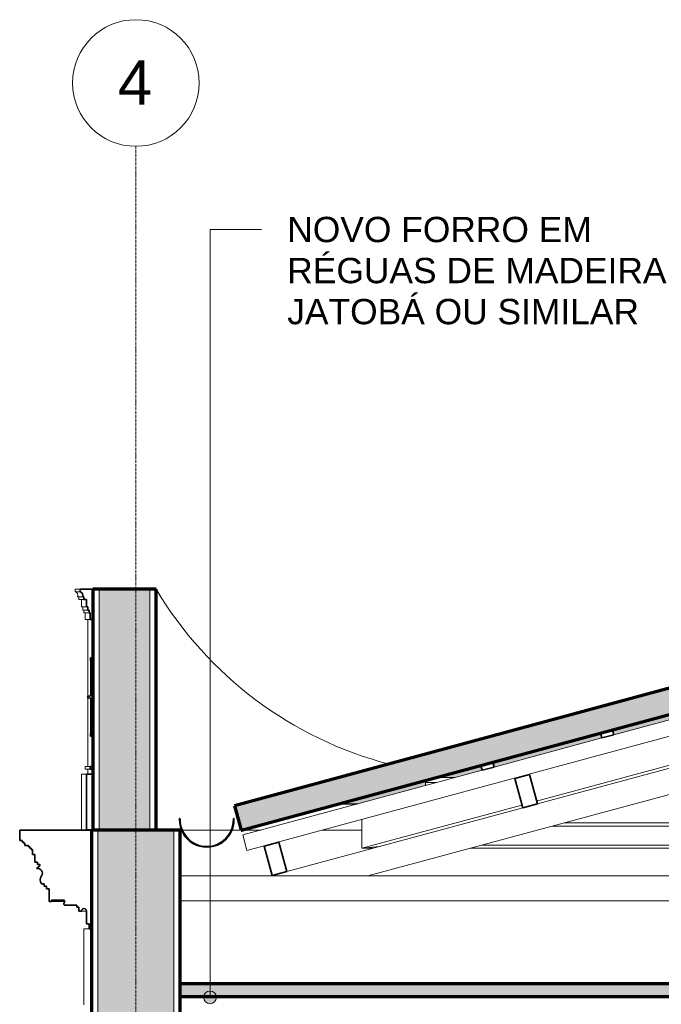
# Model space of a CAD drawing. Header units: millimetres. Extents: x -31894 to 53578, y -2162 to 8674.
# Tile 19 of 31: x 14143 to 16677, y 4641 to 8528. Entities that reach past the tile are written whole.
import ezdxf

# ---------------------------------------------------------------- set-up
doc = ezdxf.new("R2010")
doc.units = ezdxf.units.MM
doc.linetypes.add('_Traço - ponto', pattern=[16, 12, -2, 0, -2])
for name, color, linetype, lineweight in [('A-CLNG', 13, 'Continuous', 25), ('A-CLNG-PATT', 13, 'Continuous', 25), ('A-GENM', 13, 'Continuous', 18), ('A-GLAZ-CWMG', 51, 'Continuous', 18), ('A-ROOF', 132, 'Continuous', 25), ('A-ROOF-MCUT', 132, 'Continuous', 25), ('A-ROOF-PATT', 132, 'Continuous', 25), ('A-WALL', 113, 'Continuous', 18), ('A-WALL-PATT', 111, 'Continuous', 70), ('G-ANNO-TEXT', 231, 'Continuous', 9), ('S-GRID', 1, 'Continuous', 9), ('S-GRID-IDEN', 1, 'Continuous', 9)]:
    doc.layers.add(name, color=color, linetype=linetype, lineweight=lineweight)
doc.styles.add('Arial_2', font='arial.ttf', dxfattribs={"height": 175})
doc.styles.add('Arial_3', font='arial.ttf', dxfattribs={"height": 100})

# ---------------------------------------------------------------- blocks, each defined once
blk = doc.blocks.new('Generic Models 18 - Generic Models 18-3077073-CORTE B - MANTER _ CONSTRUIR')
at = {"layer": 'A-GENM', "lineweight": 35}
for p, q in [((-3343.8, 6009.1), (-3353.5, 6009.1)), ((-3353.5, 6009.1), (-3353.5, 5998.9)), ((-3353.5, 5998.9), (-3348.5, 5998.9)), ((-3348.5, 5998.9), (-3348.5, 5978.9)), ((-3343.8, 5978.9), (-3343.8, 6009.1)), ((-3348.5, 5978.9), (-3343.8, 5978.9)), ((-3343.8, 5765), (-3343.8, 5943.1)), ((-3363.5, 5858.4), (-3363.5, 5849.8)), ((-3343.8, 5729.2), (-3348.5, 5729.2)), ((-3348.5, 5729.2), (-3348.5, 5709.2)), ((-3343.8, 5699.1), (-3343.8, 5729.2)), ((-3353.5, 5709.2), (-3353.5, 5699.1)), ((-3348.5, 5709.2), (-3353.5, 5709.2)), ((-3353.5, 5699.1), (-3343.8, 5699.1))]:
    blk.add_line(p, q, dxfattribs=at)
at = {"layer": 'A-GENM'}
for p, q in [((-3353.5, 5998.9), (-3353.5, 5859.3)), ((-3348.5, 5978.9), (-3348.5, 5932.7)), ((-3350.7, 5923.7), (-3350.7, 5862)), ((-3349, 5863.7), (-3349, 5913.5)), ((-3353.5, 5848.8), (-3353.5, 5709.2)), ((-3350.7, 5846.1), (-3350.7, 5784.5)), ((-3349, 5794.6), (-3349, 5844.4)), ((-3348.5, 5775.5), (-3348.5, 5729.2))]:
    blk.add_line(p, q, dxfattribs=at)
at = {"layer": 'A-GENM', "lineweight": 35}
for centre, radius, start, end in [((-3320, 5923.7), 30.7, 140.7514, 199.2486), ((-3421.9, 5886.2), 77.9, 344.8591, 20.5441), ((-3359.6, 5872.2), 14.3, 254.1013, 333.9913), ((-3359.6, 5836), 14.3, 26.0087, 105.8987), ((-3421.9, 5821.9), 77.9, 339.4559, 15.1409), ((-3320, 5784.5), 30.7, 160.7514, 219.2486)]:
    blk.add_arc(centre, radius, start, end, dxfattribs=at)
at = {"layer": 'A-GENM'}
for points in [[(-3343.8, 5943.1), (-3345.4, 5941.1), (-3347.5, 5937.7), (-3349.4, 5932.8), (-3350.3, 5929), (-3350.7, 5925.1), (-3350.7, 5919.9), (-3349.8, 5916), (-3349, 5913.5)], [(-3343.8, 5765), (-3345.4, 5767.1), (-3347.5, 5770.4), (-3349.4, 5775.3), (-3350.3, 5779.1), (-3350.7, 5783), (-3350.7, 5788.3), (-3349.8, 5792.1), (-3349, 5794.6)]]:
    blk.add_open_spline(points, degree=3, knots=[0, 0, 0, 0, 0.25, 0.375, 0.5, 0.625, 0.75, 1, 1, 1, 1], dxfattribs=at)
for points in [[(-3344.2, 5891.4), (-3344.1, 5890.5), (-3344.1, 5889.7), (-3344, 5888.8)], [(-3344.2, 5816.7), (-3344.1, 5817.6), (-3344.1, 5818.4), (-3344, 5819.3)]]:
    blk.add_open_spline(points, degree=3, dxfattribs=at)
blk = doc.blocks.new('Generic Models 19 - Generic Models 19-3087287-CORTE B - MANTER _ CONSTRUIR')
at = {"layer": 'A-GENM'}
for p, q in [((-3413.8, 6279.4), (-3393.8, 6279.4)), ((-3413.8, 6279.4), (-3413.8, 6269.4)), ((-3413.8, 6269.4), (-3393.8, 6269.4)), ((-3403.8, 6249.4), (-3383.8, 6249.4)), ((-3398.8, 6249.4), (-3398.8, 6239.4)), ((-3398.8, 6239.4), (-3378.8, 6239.4)), ((-3388.8, 6239.4), (-3388.8, 6210)), ((-3388.8, 6210), (-3368.8, 6210)), ((-3383.8, 6210), (-3383.8, 6196.5)), ((-3383.8, 6196.5), (-3363.8, 6196.5)), ((-3378.8, 6196.5), (-3378.8, 6186.9)), ((-3378.8, 6186.9), (-3358.8, 6186.9)), ((-3373.8, 6186.9), (-3373.8, 6160.6)), ((-3373.8, 6160.6), (-3353.8, 6160.6)), ((-3363.8, 5579.1), (-3363.8, 6160.6)), ((-3353.8, 5579.1), (-3373.8, 5579.1)), ((-3373.8, 5569.1), (-3373.8, 5579.1)), ((-3373.8, 5569.1), (-3353.8, 5569.1)), ((-3363.8, 5549.1), (-3363.8, 5569.1)), ((-3368.8, 5549.1), (-3388.8, 5549.1)), ((-3388.8, 5329.1), (-3388.8, 5549.1)), ((-3388.8, 5329.1), (-3368.8, 5329.1)), ((-3363.8, 5328.7), (-3363.8, 5329.1))]:
    blk.add_line(p, q, dxfattribs=at)
at = {"layer": 'A-GENM', "lineweight": 35}
for p, q in [((-3343.8, 6279.4), (-3393.8, 6279.4)), ((-3393.8, 6279.4), (-3393.8, 6269.4)), ((-3393.8, 6269.4), (-3392, 6269.4)), ((-3343.8, 6160.6), (-3343.8, 6279.4)), ((-3383.8, 6249.4), (-3378.8, 6249.4)), ((-3378.8, 6249.4), (-3378.8, 6239.4)), ((-3378.8, 6239.4), (-3368.8, 6239.4)), ((-3368.8, 6239.4), (-3368.8, 6210)), ((-3368.8, 6210), (-3363.8, 6210)), ((-3363.8, 6210), (-3363.8, 6196.5)), ((-3363.8, 6196.5), (-3358.8, 6196.5)), ((-3358.8, 6196.5), (-3358.8, 6186.9)), ((-3358.8, 6186.9), (-3353.8, 6186.9)), ((-3353.8, 6186.9), (-3353.8, 6160.6)), ((-3353.8, 6160.6), (-3343.8, 6160.6)), ((-3343.8, 5579.1), (-3353.8, 5579.1)), ((-3353.8, 5579.1), (-3353.8, 5569.1)), ((-3353.8, 5569.1), (-3343.8, 5569.1)), ((-3343.8, 5569.1), (-3343.8, 5579.1)), ((-3343.8, 5549.1), (-3368.8, 5549.1)), ((-3368.8, 5549.1), (-3368.8, 5329.1)), ((-3343.8, 5329.1), (-3343.8, 5549.1)), ((-3368.8, 5329.1), (-3343.8, 5329.1))]:
    blk.add_line(p, q, dxfattribs=at)
blk.add_arc((-3399.3, 6254.7), 16.4, 341.0739, 63.7552, dxfattribs=at)
at = {"layer": 'A-GENM'}
blk.add_arc((-1790.4, 7058.3), 1518.4, 215.2308, 215.8267, dxfattribs=at)
blk.add_open_spline([(-3412, 6269.4), (-3410.8, 6268.8), (-3408.6, 6267.3), (-3406.4, 6264.9), (-3404.9, 6262.7), (-3403.8, 6260.3), (-3402.5, 6255.9), (-3402.9, 6251.8), (-3403.8, 6249.4)], degree=3, knots=[0, 0, 0, 0, 0.166667, 0.333333, 0.416667, 0.5, 0.666667, 1, 1, 1, 1], dxfattribs=at)
blk = doc.blocks.new('Generic Models 17 - Generic Models 17-3093004-CORTE B - MANTER _ CONSTRUIR')
at = {"layer": 'A-GENM'}
for p in [(-3378.9, 4638.7), (-3358.6, 4938.7)]:
    blk.add_line(p, (-3378.9, 4938.7), dxfattribs=at)
blk = doc.blocks.new('Rectangular Mullion - 6x12 cm-3934010-CORTE B - MANTER _ CONSTRUIR')
at = {"layer": 'A-GLAZ-CWMG', "lineweight": 35}
for p, q in [((-1619.6, 5547.8), (-1677.5, 5532.2)), ((-1677.5, 5532.2), (-1646.2, 5416.3)), ((-1588.3, 5432), (-1619.6, 5547.8)), ((-1646.2, 5416.3), (-1588.3, 5432))]:
    blk.add_line(p, q, dxfattribs=at)
blk = doc.blocks.new('Rectangular Mullion - 2x5 cm-4253628-CORTE B - MANTER _ CONSTRUIR')
at = {"layer": 'A-GLAZ-CWMG'}
for p, q in [((-2029.8, 5516.1), (-2029.8, 5525.1)), ((-1990.6, 5535.7), (-1913.9, 5535.7)), ((-2029.8, 5505.5), (-2029.8, 5516.1)), ((-1986.3, 5516.1), (-2029.8, 5516.1)), ((-2029.8, 5505.5), (-2025.6, 5505.5))]:
    blk.add_line(p, q, dxfattribs=at)
blk = doc.blocks.new('Rectangular Mullion - 2x5 cm-3925772-CORTE B - MANTER _ CONSTRUIR')
at = {"layer": 'A-GLAZ-CWMG', "lineweight": 35}
for p, q in [((-1763.5, 5597), (-1811.7, 5584)), ((-1811.7, 5584), (-1806.5, 5564.7)), ((-1806.5, 5564.7), (-1758.2, 5577.7)), ((-1758.2, 5577.7), (-1763.5, 5597))]:
    blk.add_line(p, q, dxfattribs=at)
blk = doc.blocks.new('Rectangular Mullion - 2x5 cm-4253657-CORTE B - MANTER _ CONSTRUIR')
at = {"layer": 'A-GLAZ-CWMG', "lineweight": 35}
for p, q in [((-1290.9, 5724.6), (-1339.1, 5711.6)), ((-1285.7, 5705.3), (-1290.9, 5724.6)), ((-1339.1, 5711.6), (-1333.9, 5692.3)), ((-1333.9, 5692.3), (-1285.7, 5705.3))]:
    blk.add_line(p, q, dxfattribs=at)
blk = doc.blocks.new('Rectangular Mullion - 6x12 cm-3934020-CORTE B - MANTER _ CONSTRUIR')
at = {"layer": 'A-GLAZ-CWMG', "lineweight": 35}
for p, q in [((-2609.2, 5280.6), (-2667.2, 5265)), ((-2667.2, 5265), (-2635.9, 5149.1)), ((-2578, 5164.7), (-2609.2, 5280.6)), ((-2635.9, 5149.1), (-2578, 5164.7))]:
    blk.add_line(p, q, dxfattribs=at)
blk = doc.blocks.new('Rectangular Mullion - 4x6_3-3931031-CORTE B - MANTER _ CONSTRUIR')
at = {"layer": 'A-GLAZ-CWMG'}
for p, q in [((-2735.3, 5248.7), (1990.6, 6524.6)), ((-1285.7, 5705.3), (-861.3, 5819.9)), ((-1758.2, 5577.7), (-1333.9, 5692.3)), ((-2751.7, 5309.5), (-1806.5, 5564.7)), ((-2735.3, 5248.7), (-2751.7, 5309.5))]:
    blk.add_line(p, q, dxfattribs=at)
blk = doc.blocks.new('Rectangular Mullion - 6x12 cm-4082038-CORTE B - MANTER _ CONSTRUIR')
at = {"layer": 'A-GLAZ-CWMG'}
for p, q in [((-1529.2, 5344.3), (1439.1, 5344.3)), ((1402.2, 5357), (-1482.1, 5357))]:
    blk.add_line(p, q, dxfattribs=at)
blk = doc.blocks.new('Rectangular Mullion - 6x12 cm 2-4082042-CORTE B - MANTER _ CONSTRUIR')
at = {"layer": 'A-GLAZ-CWMG'}
for p, q in [((-2281.8, 5371.1), (-2281.8, 5256.7)), ((-1933.7, 5350.7), (-2281.8, 5256.7)), ((-2281.8, 5256.7), (-2209.9, 5264.1))]:
    blk.add_line(p, q, dxfattribs=at)
blk = doc.blocks.new('Rectangular Mullion - 6x12 cm 2-4082034-CORTE B - MANTER _ CONSTRUIR')
at = {"layer": 'A-GLAZ-CWMG'}
for p, q in [((-991.4, 5605.1), (-1591.3, 5443.1)), ((-1649.2, 5427.5), (-1933.7, 5350.7))]:
    blk.add_line(p, q, dxfattribs=at)
blk = doc.blocks.new('tesoura - tesoura-4026580-CORTE B - MANTER _ CONSTRUIR')
at = {"layer": 'A-GENM'}
for p, q in [((-2257.2, 5147.8), (1919.8, 6275.6)), ((-487.7, 5729.1), (-1588.3, 5432)), ((-1646.2, 5416.3), (-2578, 5164.7)), ((-2640.8, 5147.8), (-2998.9, 5147.8)), ((-2635.9, 5149.1), (-2640.8, 5147.8)), ((-2640.8, 5147.8), (-2257.2, 5147.8)), ((6421.1, 5147.8), (-2257.2, 5147.8))]:
    blk.add_line(p, q, dxfattribs=at)
blk = doc.blocks.new('Rectangular Mullion - 6x12 cm-4082041-CORTE B - MANTER _ CONSTRUIR')
at = {"layer": 'A-GLAZ-CWMG'}
for p, q in [((-2281.8, 5256.7), (-2281.8, 5371.1)), ((-2209.9, 5264.1), (-2281.8, 5256.7)), ((-2281.8, 5256.7), (-2237.3, 5256.7)), ((-1853.7, 5256.7), (1693.6, 5256.7)), ((1656.6, 5269.4), (-1806.6, 5269.4))]:
    blk.add_line(p, q, dxfattribs=at)
blk = doc.blocks.new('ORNAMENTO SUPERIOR - ORNAMENTO SUPERIOR-4323885-CORTE B - MANTER _ CONSTRUIR')
at = {"layer": 'A-GENM', "lineweight": 35}
for p, q in [((-3348.6, 5328.7), (-3632.7, 5328.7)), ((-3632.7, 5328.7), (-3632.7, 5287.4)), ((-3348.6, 4938.7), (-3348.6, 5328.7)), ((-3632.7, 5287.4), (-3622.7, 5287.4)), ((-3622.7, 5287.4), (-3622.7, 5282.4)), ((-3622.7, 5282.4), (-3617.7, 5282.4)), ((-3617.7, 5282.4), (-3617.7, 5277.4)), ((-3617.7, 5277.4), (-3612.7, 5277.4)), ((-3612.7, 5277.4), (-3612.7, 5267.4)), ((-3612.7, 5267.4), (-3597.7, 5267.4)), ((-3597.7, 5267.4), (-3597.7, 5262.4)), ((-3597.7, 5262.4), (-3592.7, 5262.4)), ((-3592.7, 5262.4), (-3592.7, 5257.4)), ((-3592.7, 5257.4), (-3587.7, 5257.4)), ((-3587.7, 5257.4), (-3587.7, 5252.4)), ((-3587.7, 5252.4), (-3582.7, 5252.4)), ((-3582.7, 5252.4), (-3582.7, 5232.4)), ((-3582.7, 5232.4), (-3572.7, 5232.4)), ((-3572.7, 5232.4), (-3572.7, 5202.4)), ((-3572.7, 5202.4), (-3562.7, 5202.4)), ((-3552.7, 5187.4), (-3566.4, 5176.7)), ((-3562.7, 5202.4), (-3562.7, 5192.4)), ((-3562.7, 5192.4), (-3552.7, 5192.4)), ((-3552.7, 5192.4), (-3552.7, 5187.4)), ((-3546.6, 5116.7), (-3536.6, 5116.7)), ((-3536.6, 5116.7), (-3536.6, 5106.7)), ((-3536.6, 5106.7), (-3526.6, 5106.7)), ((-3526.6, 5106.7), (-3526.6, 5096.7)), ((-3526.6, 5096.7), (-3516.6, 5096.7)), ((-3516.6, 5096.7), (-3516.6, 5046.7)), ((-3516.6, 5046.7), (-3506.6, 5046.7)), ((-3506.6, 5046.7), (-3506.6, 5051.7)), ((-3506.6, 5051.7), (-3456.6, 5051.7)), ((-3452.5, 5031.7), (-3406.6, 5031.7)), ((-3406.6, 5031.7), (-3406.6, 5023.7)), ((-3406.6, 5023.7), (-3398.6, 5023.7)), ((-3398.6, 5023.7), (-3398.6, 5008.7)), ((-3398.6, 5008.7), (-3388.6, 5008.7)), ((-3368.6, 5009.1), (-3368.6, 4958.7)), ((-3368.6, 4958.7), (-3358.6, 4958.7)), ((-3358.6, 4958.7), (-3358.6, 4938.7)), ((-3358.6, 4938.7), (-3348.6, 4938.7))]:
    blk.add_line(p, q, dxfattribs=at)
at = {"layer": 'A-GENM'}
for p, q in [((-3454.6, 5046.7), (-3506.6, 5046.7)), ((-3368.4, 5008.7), (-3388.6, 5008.7))]:
    blk.add_line(p, q, dxfattribs=at)
at = {"layer": 'A-GENM', "lineweight": 35}
for centre, radius, start, end in [((-3561.6, 5158.3), 19, 325.4597, 104.5403), ((-3529.7, 5131.7), 22.6, 135.8597, 221.7664), ((-3452.5, 5037.5), 5.84, 134.5404, 270), ((-3462.1, 5046.7), 7.42, 317.6422, 42.3578), ((-3378.6, 5009.1), 10, 0, 182.8227)]:
    blk.add_arc(centre, radius, start, end, dxfattribs=at)
at = {"layer": 'A-GENM'}
blk.add_open_spline([(-3545.9, 5147.5), (-3547.2, 5146.1), (-3549.5, 5143.1), (-3551.7, 5137.8), (-3552.6, 5132.2), (-3552, 5126.5), (-3550, 5121.2), (-3547.8, 5118.1), (-3546.6, 5116.7)], degree=3, dxfattribs=at)
blk.add_open_spline([(-3456.6, 5041.7), (-3456.9, 5041.3), (-3457.5, 5040.6), (-3458.1, 5039.3), (-3458.4, 5038), (-3458.3, 5036.6), (-3458, 5035.5), (-3457.6, 5034.7), (-3457.2, 5034.1), (-3456.8, 5033.5), (-3456.3, 5033.1), (-3455.7, 5032.6), (-3455.1, 5032.3), (-3454.5, 5032), (-3453.6, 5031.7), (-3452.9, 5031.7), (-3452.5, 5031.7)], degree=3, knots=[0, 0, 0, 0, 0.1, 0.2, 0.3, 0.4, 0.5, 0.55, 0.6, 0.65, 0.7, 0.75, 0.8, 0.85, 0.9, 1, 1, 1, 1], dxfattribs=at)
blk = doc.blocks.new('Grid - Head Grid-11506-CORTE B - MANTER _ CONSTRUIR')
at = {"layer": 'S-GRID-IDEN'}
blk.add_circle((29896.1, 8278.5), 250, dxfattribs=at)

msp = doc.modelspace()

# ---------------------------------------------------------------- hatches: boundary and pattern name
at = {"layer": 'A-CLNG-PATT', "lineweight": 18}
msp.add_hatch(color=171, dxfattribs=at).paths.add_polyline_path([(16886.061, 4671.934), (19276.361, 4671.934), (19276.361, 4721.934), (14776.361, 4721.934), (14776.361, 4671.934), (16308.031, 4671.934)], flags=0)
at = {"layer": 'A-ROOF-PATT', "lineweight": 18}
h = msp.add_hatch(color=171, dxfattribs=at)
h.paths.add_polyline_path([(36894.82, 5328.7), (36899.165, 5328.7), (36921.361, 5425.206), (33736.385, 6157.751), (30247.387, 5425.061), (30267.609, 5328.765), (30275.41, 5328.765), (33735.409, 6055.365), (36836.743, 5342.058)], flags=0)
h.paths.add_polyline_path([(24848.211, 5328.765), (24851.262, 5328.765), (24875.336, 5425.061), (19743.272, 6708.077), (14991.361, 5425.061), (15017.361, 5328.765), (15018.341, 5328.765), (19744.24, 6604.758), (24833.979, 5332.323)], flags=0)
at = {"layer": 'A-ROOF-PATT'}
h = msp.add_hatch(color=9, dxfattribs=at)
h.paths.add_polyline_path([(15476.926, 5431.887), (15749.665, 5505.526), (15745.402, 5505.526), (15745.402, 5525.072), (15400.273, 5431.887), (15440.985, 5431.887)], flags=0)
h.paths.add_polyline_path([(24183.637, 5474.313), (24266.019, 5474.313), (24141.166, 5505.526), (24058.783, 5505.526)], flags=0)
h.paths.add_polyline_path([(30968.495, 5474.313), (31065.716, 5474.313), (31107.734, 5483.137), (31103.628, 5502.691)], flags=0)
h.paths.add_polyline_path([(31382.086, 5474.313), (31530.721, 5505.526), (31520.895, 5505.526), (31372.259, 5474.313)], flags=0)
h.paths.add_polyline_path([(32452.555, 5474.313), (32620.608, 5474.313), (32620.608, 5505.526), (32601.191, 5505.526), (32476.837, 5479.412)], flags=0)
h.paths.add_polyline_path([(36261.721, 5474.313), (36126.011, 5505.526), (36036.239, 5505.526), (36171.95, 5474.313)], flags=0)
h.paths.add_polyline_path([(32660.608, 5474.313), (32829.903, 5474.313), (32739.253, 5505.526), (32660.608, 5505.526)], flags=0)
h.paths.add_polyline_path([(32983.481, 5474.313), (33124.101, 5474.313), (33124.101, 5505.526), (32892.83, 5505.526)], flags=0)
h.paths.add_polyline_path([(23439.27, 5474.313), (23464.662, 5474.313), (23412.747, 5487.291), (23410.166, 5476.967), (23420.783, 5474.313)], flags=0)
h.paths.add_polyline_path([(23008.472, 5474.313), (22883.618, 5505.526), (22590.741, 5505.526), (22590.741, 5474.313), (22978.235, 5474.313)], flags=0)
h.paths.add_polyline_path([(16863.065, 5474.313), (17012.314, 5474.313), (17012.314, 5505.526), (16843.093, 5505.526), (16727.487, 5474.313), (16831.006, 5474.313)], flags=0)
h.paths.add_polyline_path([(17052.314, 5474.313), (17515.808, 5474.313), (17515.808, 5505.526), (17052.314, 5505.526), (17052.314, 5497.715)], flags=0)
h.paths.add_polyline_path([(33164.101, 5474.313), (33627.594, 5474.313), (33627.594, 5505.526), (33164.101, 5505.526)], flags=0)
h.paths.add_polyline_path([(22550.741, 5474.313), (22550.741, 5505.526), (22087.248, 5505.526), (22087.248, 5474.313), (22088.335, 5474.313)], flags=0)
h.paths.add_polyline_path([(22047.248, 5474.313), (22047.248, 5505.526), (21583.754, 5505.526), (21583.754, 5474.313)], flags=0)
h.paths.add_polyline_path([(21543.754, 5474.313), (21543.754, 5505.526), (21080.261, 5505.526), (21080.261, 5474.313), (21510.304, 5474.313)], flags=0)
h.paths.add_polyline_path([(21040.261, 5474.313), (21040.261, 5505.526), (20741.818, 5505.526), (20651.167, 5474.313), (20932.274, 5474.313)], flags=0)
h.paths.add_polyline_path([(17555.808, 5474.313), (18019.301, 5474.313), (18019.301, 5505.526), (17555.808, 5505.526)], flags=0)
h.paths.add_polyline_path([(33812.065, 5474.313), (34131.088, 5474.313), (34131.088, 5505.526), (33812.065, 5505.526)], flags=0)
h.paths.add_polyline_path([(20497.59, 5474.313), (20536.768, 5487.803), (20536.768, 5505.526), (20073.274, 5505.526), (20073.274, 5474.313), (20354.244, 5474.313)], flags=0)
h.paths.add_polyline_path([(18522.794, 5474.313), (18522.794, 5505.526), (18059.301, 5505.526), (18059.301, 5474.313)], flags=0)
h.paths.add_polyline_path([(34171.088, 5474.313), (34490.649, 5474.313), (34581.3, 5505.526), (34171.088, 5505.526)], flags=0)
h.paths.add_polyline_path([(18562.794, 5474.313), (18836.843, 5474.313), (18746.193, 5505.526), (18562.794, 5505.526)], flags=0)
h.paths.add_polyline_path([(34746.808, 5474.313), (34900.38, 5474.313), (34764.67, 5505.526), (34734.878, 5505.526), (34644.227, 5474.313)], flags=0)
h.paths.add_polyline_path([(20033.274, 5474.313), (20033.274, 5505.526), (19819.005, 5505.526), (19819.005, 5474.313)], flags=0)
h.paths.add_polyline_path([(35346.515, 5474.313), (35390.049, 5474.313), (35254.339, 5505.526), (35210.804, 5505.526)], flags=0)
h.paths.add_polyline_path([(19669.005, 5474.313), (19669.005, 5505.526), (19569.781, 5505.526), (19569.781, 5474.313)], flags=0)
h.paths.add_polyline_path([(18990.421, 5474.313), (19026.288, 5474.313), (19026.288, 5505.526), (18899.771, 5505.526)], flags=0)
h.paths.add_polyline_path([(19529.781, 5474.313), (19529.781, 5505.526), (19066.288, 5505.526), (19066.288, 5474.313), (19198.183, 5474.313)], flags=0)
h.paths.add_polyline_path([(23351.957, 5491.519), (23354.538, 5501.844), (23339.808, 5505.526), (23295.929, 5505.526)], flags=0)
h.paths.add_polyline_path([(31156.667, 5493.412), (31214.351, 5505.526), (31154.123, 5505.526)], flags=0)
h.paths.add_polyline_path([(20576.768, 5501.576), (20588.24, 5505.526), (20576.768, 5505.526)], flags=0)
h.paths.add_polyline_path([(33124.101, 5535.672), (33124.101, 5598.743), (33045.082, 5598.743), (32782.346, 5543.569), (32805.279, 5535.672), (33070.913, 5535.672)], flags=0)
h.paths.add_polyline_path([(23219.223, 5535.672), (22966.939, 5598.743), (22923.06, 5598.743), (23175.344, 5535.672)], flags=0)
h.paths.add_polyline_path([(22550.741, 5535.672), (22550.741, 5588.746), (22510.75, 5598.743), (22087.248, 5598.743), (22087.248, 5535.672), (22088.335, 5535.672)], flags=0)
h.paths.add_polyline_path([(35961.065, 5535.672), (35976.571, 5535.672), (35977.462, 5539.547), (35720.719, 5598.743), (35676.361, 5598.743), (35676.361, 5588.298), (35905.168, 5535.672)], flags=0)
h.paths.add_polyline_path([(22047.248, 5535.672), (22047.248, 5598.743), (21583.754, 5598.743), (21583.754, 5535.672)], flags=0)
h.paths.add_polyline_path([(21543.754, 5535.672), (21543.754, 5598.743), (21080.261, 5598.743), (21080.261, 5535.672), (21510.304, 5535.672)], flags=0)
h.paths.add_polyline_path([(16954.746, 5535.672), (17012.314, 5535.672), (17012.314, 5551.216)], flags=0)
h.paths.add_polyline_path([(17359.265, 5535.672), (17515.808, 5535.672), (17515.808, 5598.743), (17188.341, 5598.743), (17052.314, 5562.016), (17052.314, 5535.672)], flags=0)
h.paths.add_polyline_path([(22763.033, 5535.672), (22590.741, 5578.746), (22590.741, 5535.672), (22666.365, 5535.672)], flags=0)
h.paths.add_polyline_path([(15861.318, 5535.672), (15968.729, 5564.673), (15963.521, 5583.963), (15784.665, 5535.672), (15841.507, 5535.672)], flags=0)
h.paths.add_polyline_path([(21040.261, 5535.672), (21040.261, 5598.743), (21012.54, 5598.743), (20829.369, 5535.672), (20932.274, 5535.672)], flags=0)
h.paths.add_polyline_path([(20654.291, 5535.672), (20675.791, 5535.672), (20858.962, 5598.743), (20576.768, 5598.743), (20576.768, 5535.672)], flags=0)
h.paths.add_polyline_path([(20536.768, 5535.672), (20536.768, 5598.743), (20073.274, 5598.743), (20073.274, 5535.672), (20354.244, 5535.672)], flags=0)
h.paths.add_polyline_path([(33164.101, 5535.672), (33627.594, 5535.672), (33627.594, 5598.743), (33164.101, 5598.743), (33164.101, 5543.569)], flags=0)
h.paths.add_polyline_path([(33812.065, 5535.672), (34131.088, 5535.672), (34131.088, 5598.743), (33812.065, 5598.743), (33812.065, 5595.92)], flags=0)
h.paths.add_polyline_path([(17555.808, 5535.672), (18019.301, 5535.672), (18019.301, 5598.743), (17555.808, 5598.743), (17555.808, 5559.977)], flags=0)
h.paths.add_polyline_path([(34171.088, 5535.672), (34633.599, 5535.672), (34359.378, 5598.743), (34171.088, 5598.743), (34171.088, 5595.92)], flags=0)
h.paths.add_polyline_path([(20033.274, 5535.672), (20033.274, 5598.743), (19819.005, 5598.743), (19819.005, 5535.672)], flags=0)
h.paths.add_polyline_path([(18522.794, 5535.672), (18522.794, 5582.448), (18475.471, 5598.743), (18059.301, 5598.743), (18059.301, 5535.672)], flags=0)
h.paths.add_polyline_path([(31664.449, 5535.672), (31674.275, 5535.672), (31974.612, 5598.743), (31964.786, 5598.743), (31914.852, 5588.257)], flags=0)
h.paths.add_polyline_path([(18562.794, 5535.672), (18658.642, 5535.672), (18562.794, 5568.675)], flags=0)
h.paths.add_polyline_path([(19669.005, 5535.672), (19669.005, 5598.743), (19569.781, 5598.743), (19569.781, 5535.672)], flags=0)
h.paths.add_polyline_path([(24020.581, 5535.672), (23959.904, 5550.842), (23956.111, 5535.672), (23995.929, 5535.672)], flags=0)
h.paths.add_polyline_path([(31336.822, 5535.672), (31357.905, 5535.672), (31546.309, 5575.237), (31542.203, 5594.791), (31260.684, 5535.672), (31277.791, 5535.672)], flags=0)
h.paths.add_polyline_path([(19529.781, 5535.672), (19529.781, 5598.743), (19066.288, 5598.743), (19066.288, 5535.672), (19198.183, 5535.672)], flags=0)
h.paths.add_polyline_path([(35123.268, 5535.672), (35055.693, 5551.215), (35053.506, 5541.705), (35080.404, 5535.672)], flags=0)
h.paths.add_polyline_path([(18812.219, 5535.672), (19026.288, 5535.672), (19026.288, 5598.743), (18629.048, 5598.743)], flags=0)
h.paths.add_polyline_path([(23906.551, 5543.584), (23911.397, 5562.968), (23768.297, 5598.743), (23685.914, 5598.743), (23906.546, 5543.586)], flags=0)
h.paths.add_polyline_path([(34995.033, 5555.154), (34997.22, 5564.664), (34849.047, 5598.743), (34805.512, 5598.743), (34905.44, 5575.76)], flags=0)
h.paths.add_polyline_path([(16017.001, 5577.707), (16441.319, 5692.273), (16436.111, 5711.563), (16011.792, 5596.997)], flags=0)
h.paths.add_polyline_path([(31595.242, 5585.513), (31658.242, 5598.743), (31592.464, 5598.743)], flags=0)
h.paths.add_polyline_path([(16489.59, 5705.306), (16840.257, 5799.986), (16835.994, 5799.986), (16835.994, 5819.531), (16484.382, 5724.596), (16484.982, 5722.376)], flags=0)
h.paths.add_polyline_path([(19569.781, 5728.736), (19669.005, 5728.736), (19669.005, 5799.986), (19569.781, 5799.986), (19569.781, 5750.301)], flags=0)
h.paths.add_polyline_path([(19529.781, 5728.736), (19529.781, 5799.986), (19066.288, 5799.986), (19066.288, 5728.736), (19198.183, 5728.736)], flags=0)
h.paths.add_polyline_path([(18059.301, 5728.736), (18097.943, 5728.736), (18059.301, 5742.042)], flags=0)
h.paths.add_polyline_path([(34283.86, 5728.736), (34171.088, 5754.674), (34171.088, 5744.661), (34240.325, 5728.736)], flags=0)
h.paths.add_polyline_path([(18019.301, 5728.736), (18019.301, 5755.815), (17909.771, 5793.529), (17669.797, 5728.736), (17909.771, 5728.736)], flags=0)
h.paths.add_polyline_path([(19819.005, 5728.736), (20033.274, 5728.736), (20033.274, 5799.986), (19819.005, 5799.986), (19819.005, 5750.301)], flags=0)
h.paths.add_polyline_path([(32180.036, 5728.736), (32277.257, 5728.736), (32423.46, 5759.439), (32419.353, 5778.993), (32282.724, 5750.301)], flags=0)
h.paths.add_polyline_path([(23244.396, 5728.736), (23248.325, 5728.736), (23023.09, 5785.045), (23018.318, 5765.642), (23165.942, 5728.736)], flags=0)
h.paths.add_polyline_path([(20073.274, 5728.736), (20536.768, 5728.736), (20536.768, 5799.986), (20073.274, 5799.986), (20073.274, 5750.301)], flags=0)
h.paths.add_polyline_path([(18251.521, 5728.736), (18522.794, 5728.736), (18522.794, 5799.986), (18059.301, 5799.986), (18059.301, 5794.923), (18188.893, 5750.301)], flags=0)
h.paths.add_polyline_path([(20576.768, 5728.736), (21040.261, 5728.736), (21040.261, 5799.986), (20576.768, 5799.986), (20576.768, 5750.301)], flags=0)
h.paths.add_polyline_path([(21510.304, 5728.736), (21543.754, 5728.736), (21543.754, 5781.655), (21390.067, 5728.736)], flags=0)
h.paths.add_polyline_path([(21583.754, 5728.736), (21990.778, 5728.736), (21705.779, 5799.986), (21596.991, 5799.986), (21583.754, 5795.428), (21583.754, 5750.301)], flags=0)
h.paths.add_polyline_path([(18562.794, 5728.736), (19026.288, 5728.736), (19026.288, 5799.986), (18562.794, 5799.986), (18562.794, 5739.258)], flags=0)
h.paths.add_polyline_path([(35155.532, 5728.736), (34845.751, 5799.986), (34755.979, 5799.986), (35056.539, 5730.857), (35061.142, 5750.301), (35109.746, 5739.122), (35107.357, 5728.736), (35109.746, 5728.736)], flags=0)
h.paths.add_polyline_path([(21080.261, 5728.736), (21236.49, 5728.736), (21443.414, 5799.986), (21080.261, 5799.986), (21080.261, 5750.301)], flags=0)
h.paths.add_polyline_path([(32593.627, 5728.736), (32620.608, 5734.402), (32620.608, 5736.466), (32583.801, 5728.736)], flags=0)
h.paths.add_polyline_path([(22403.088, 5728.736), (22446.967, 5728.736), (22248.576, 5778.334), (22245.995, 5768.01), (22316.831, 5750.301)], flags=0)
h.paths.add_polyline_path([(32660.608, 5742.802), (32932.911, 5799.986), (32923.085, 5799.986), (32660.608, 5744.866)], flags=0)
h.paths.add_polyline_path([(34131.088, 5753.861), (34131.088, 5763.874), (33974.079, 5799.986), (33930.544, 5799.986)], flags=0)
h.paths.add_polyline_path([(32472.392, 5769.715), (32616.541, 5799.986), (32519.32, 5799.986), (32468.286, 5789.269)], flags=0)
h.paths.add_polyline_path([(22969.736, 5777.788), (22974.582, 5797.172), (22963.326, 5799.986), (22880.944, 5799.986), (22969.732, 5777.789)], flags=0)
h.paths.add_polyline_path([(22187.786, 5782.562), (22190.367, 5792.886), (22161.969, 5799.986), (22118.09, 5799.986)], flags=0)
h.paths.add_polyline_path([(21997.504, 5830.132), (22041.383, 5830.132), (21949.245, 5853.167), (21905.366, 5853.167), (21960.54, 5839.373)], flags=0)
h.paths.add_polyline_path([(19819.005, 5830.132), (20033.274, 5830.132), (20033.274, 5853.167), (19819.005, 5853.167), (19819.005, 5839.842)], flags=0)
h.paths.add_polyline_path([(20073.274, 5830.132), (20536.768, 5830.132), (20536.768, 5853.167), (20073.274, 5853.167)], flags=0)
h.paths.add_polyline_path([(21530.965, 5830.132), (21543.754, 5834.536), (21543.754, 5840.492), (21493.055, 5853.167), (21080.261, 5853.167), (21080.261, 5830.132)], flags=0)
h.paths.add_polyline_path([(22760.358, 5830.132), (22842.741, 5830.132), (22750.602, 5853.167), (22668.22, 5853.167)], flags=0)
h.paths.add_polyline_path([(21040.261, 5830.132), (21040.261, 5853.167), (20576.768, 5853.167), (20576.768, 5830.132), (20932.274, 5830.132)], flags=0)
h.paths.add_polyline_path([(32760.095, 5830.132), (32862.035, 5851.54), (32861.693, 5853.167), (32772.563, 5853.167), (32662.874, 5830.132)], flags=0)
h.paths.add_polyline_path([(33812.065, 5830.132), (33826.947, 5830.132), (33827.754, 5833.641), (33812.065, 5837.249)], flags=0)
h.paths.add_polyline_path([(34714.68, 5830.132), (34651.523, 5844.513), (34648.216, 5830.132), (34651.523, 5830.132)], flags=0)
h.paths.add_polyline_path([(18522.794, 5830.132), (18522.794, 5853.167), (18130.651, 5853.167), (18059.301, 5833.902), (18059.301, 5830.132)], flags=0)
h.paths.add_polyline_path([(18562.794, 5830.132), (19026.288, 5830.132), (19026.288, 5853.167), (18562.794, 5853.167), (18562.794, 5851.671)], flags=0)
h.paths.add_polyline_path([(16875.257, 5830.132), (16911.139, 5830.132), (16908.701, 5839.162)], flags=0)
h.paths.add_polyline_path([(19413.459, 5830.132), (19529.781, 5830.132), (19529.781, 5853.167), (19066.288, 5853.167), (19066.288, 5830.132)], flags=0)
h.paths.add_polyline_path([(19569.781, 5830.132), (19669.005, 5830.132), (19669.005, 5853.167), (19569.781, 5853.167), (19569.781, 5846.832)], flags=0)
h.paths.add_polyline_path([(33076.465, 5830.132), (33124.101, 5840.136), (33124.101, 5842.2), (33066.638, 5830.132)], flags=0)
h.paths.add_polyline_path([(16962.18, 5832.905), (17012.314, 5846.441), (17012.314, 5853.012), (17036.651, 5853.012), (17386.499, 5947.471), (17381.29, 5966.761), (16956.972, 5852.195)], flags=0)
h.paths.add_polyline_path([(34598.317, 5836.248), (34602.208, 5853.167), (34524.757, 5853.167), (34598.313, 5836.249)], flags=0)
h.paths.add_polyline_path([(33164.101, 5848.536), (33186.153, 5853.167), (33176.327, 5853.167), (33164.101, 5850.6)], flags=0)
h.paths.add_polyline_path([(17434.77, 5960.505), (17515.808, 5982.385), (17515.808, 5988.956), (17540.144, 5988.956), (17567.319, 5996.293), (17563.056, 5996.293), (17563.056, 6015.838), (17429.562, 5979.795), (17430.371, 5976.799)], flags=0)
h.paths.add_polyline_path([(18715.626, 5983.16), (19026.288, 5983.16), (19026.288, 5996.293), (18660.746, 5996.293), (18612.107, 5983.16), (18668.436, 5983.16)], flags=0)
h.paths.add_polyline_path([(19610.746, 5983.16), (19669.005, 5983.16), (19669.005, 5996.293), (19569.781, 5996.293), (19569.781, 5983.16)], flags=0)
h.paths.add_polyline_path([(33391.577, 5983.16), (33488.798, 5983.16), (33551.334, 5996.293), (33454.113, 5996.293)], flags=0)
h.paths.add_polyline_path([(19819.005, 5983.16), (20033.274, 5983.16), (20033.274, 5996.293), (19819.005, 5996.293)], flags=0)
h.paths.add_polyline_path([(19529.781, 5983.16), (19529.781, 5996.293), (19066.288, 5996.293), (19066.288, 5983.16)], flags=0)
h.paths.add_polyline_path([(20845.93, 5983.16), (20973.083, 5983.16), (20920.553, 5996.293), (20576.768, 5996.293), (20576.768, 5983.16)], flags=0)
h.paths.add_polyline_path([(22148.248, 5983.16), (22230.63, 5983.16), (22178.1, 5996.293), (22095.717, 5996.293)], flags=0)
h.paths.add_polyline_path([(20073.274, 5983.16), (20536.768, 5983.16), (20536.768, 5996.293), (20073.274, 5996.293)], flags=0)
h.paths.add_polyline_path([(34049.342, 5983.16), (33992.244, 5996.293), (33902.472, 5996.293), (33959.57, 5983.16)], flags=0)
h.paths.add_polyline_path([(33627.594, 6026.439), (33627.594, 6032.724), (33597.667, 6026.439), (33609.159, 6026.439)], flags=0)
h.paths.add_polyline_path([(33694.888, 6026.439), (33735.409, 6034.717), (33771.401, 6026.439), (33861.173, 6026.439), (33734.268, 6055.125), (33667.594, 6041.124), (33667.594, 6026.439)], flags=0)
h.paths.add_polyline_path([(17602.319, 6026.439), (17678.972, 6026.439), (17859.089, 6075.071), (17853.88, 6094.361), (17726.126, 6059.867)], flags=0)
h.paths.add_polyline_path([(22036.534, 6026.439), (22037.768, 6031.376), (21707.306, 6113.951), (21707.306, 6094.446), (21703.104, 6094.446), (21975.132, 6026.439), (22032.917, 6026.439)], flags=0)
h.paths.add_polyline_path([(20536.768, 6026.439), (20536.768, 6092.239), (20527.94, 6094.446), (20073.274, 6094.446), (20073.274, 6026.439)], flags=0)
h.paths.add_polyline_path([(19888.413, 6026.439), (20033.274, 6026.439), (20033.274, 6094.446), (19819.005, 6094.446), (19819.005, 6026.439), (19842.654, 6026.439)], flags=0)
h.paths.add_polyline_path([(20576.768, 6026.439), (20799.968, 6026.439), (20576.768, 6082.239)], flags=0)
h.paths.add_polyline_path([(19657.936, 6026.439), (19669.005, 6026.439), (19669.005, 6094.446), (19569.781, 6094.446), (19569.781, 6026.439), (19610.746, 6026.439)], flags=0)
h.paths.add_polyline_path([(19026.288, 6026.439), (19026.288, 6094.446), (19024.277, 6094.446), (18772.399, 6026.439)], flags=0)
h.paths.add_polyline_path([(19066.288, 6026.439), (19529.781, 6026.439), (19529.781, 6094.446), (19066.288, 6094.446)], flags=0)
h.paths.add_polyline_path([(17907.36, 6088.104), (17930.849, 6094.446), (17926.586, 6094.446), (17926.438, 6113.951), (17902.152, 6107.394), (17905.648, 6094.446)], flags=0)
h.paths.add_polyline_path([(18019.301, 6124.592), (18019.301, 6124.899), (18043.638, 6124.899), (18331.679, 6202.67), (18326.47, 6221.96), (17965.849, 6124.592)], flags=0)
h.paths.add_polyline_path([(21664.902, 6124.592), (21617.868, 6136.351), (21614.929, 6124.592), (21617.868, 6124.592)], flags=0)
h.paths.add_polyline_path([(21563.754, 6130.354), (21564.83, 6130.354), (21569.361, 6148.477), (21149.461, 6253.452), (21144.69, 6234.049), (21559.473, 6130.354)], flags=0)
h.paths.add_polyline_path([(18379.95, 6215.703), (18522.794, 6254.271), (18522.794, 6260.842), (18547.131, 6260.842), (18804.268, 6330.269), (18799.06, 6349.559), (18374.742, 6234.993), (18375.76, 6231.223)], flags=0)
h.paths.add_polyline_path([(19842.654, 6237.584), (19955.389, 6237.584), (19819.005, 6271.679), (19819.005, 6237.584)], flags=0)
h.paths.add_polyline_path([(19657.936, 6237.584), (19669.005, 6237.584), (19669.005, 6268.523), (19569.781, 6241.732), (19569.781, 6237.584), (19610.746, 6237.584)], flags=0)
h.paths.add_polyline_path([(21096.108, 6246.195), (21100.954, 6265.579), (20681.054, 6370.554), (20676.283, 6351.151), (21055.98, 6256.227), (21080.261, 6256.227), (21080.261, 6250.157), (21096.103, 6246.196)], flags=0)
h.paths.add_polyline_path([(18852.54, 6343.302), (19026.288, 6390.214), (19026.288, 6396.785), (19050.624, 6396.785), (19276.858, 6457.868), (19271.65, 6477.158), (18847.332, 6362.592), (18851.594, 6346.804)], flags=0)
h.paths.add_polyline_path([(20627.701, 6363.297), (20632.547, 6382.681), (20212.647, 6487.656), (20207.876, 6468.253), (20552.487, 6382.1), (20576.768, 6382.1), (20576.768, 6376.03), (20627.696, 6363.298)], flags=0)
h.paths.add_polyline_path([(19325.13, 6470.902), (19529.781, 6526.157), (19529.781, 6532.728), (19554.118, 6532.728), (19738.686, 6582.562), (19739.389, 6585.375), (19744.433, 6584.114), (19749.479, 6585.375), (19750.209, 6582.67), (20048.993, 6507.974), (20073.274, 6507.974), (20073.274, 6501.903), (20159.294, 6480.399), (20164.14, 6499.783), (19743.272, 6604.496), (19319.921, 6490.192), (19321.938, 6482.722)], flags=0)
at = {"layer": 'A-WALL-PATT'}
for points in [[(14573.939, 5328.7), (14656.487, 5328.7), (14656.487, 6279.361), (14456.487, 6279.361), (14456.487, 5328.7)], [(14751.361, -140), (14751.361, 1026.052), (14613.398, 1026.052), (14613.398, 3626.052), (14751.361, 3626.052), (14751.361, 5328.7), (14451.361, 5328.7), (14451.361, -140)]]:
    msp.add_hatch(color=256, dxfattribs=at).paths.add_polyline_path(points, flags=0)
at = {"layer": 'G-ANNO-TEXT'}
h = msp.add_hatch(color=250, dxfattribs=at)
edge = h.paths.add_edge_path(flags=0)
edge.add_arc((14894.622, 4667.799), 25, 0, 360)

# ---------------------------------------------------------------- linework, layer by layer
at = {"layer": 'A-CLNG', "color": 7, "lineweight": 70}
for p, q in [((19276.361, 4721.934), (14776.361, 4721.934)), ((14776.361, 4671.934), (19276.361, 4671.934))]:
    msp.add_line(p, q, dxfattribs=at)
at = {"layer": 'A-ROOF', "color": 7, "lineweight": 70}
for p, q in [((19743.272, 6708.077), (14991.361, 5425.061)), ((15018.341, 5328.765), (19744.24, 6604.758)), ((14991.361, 5425.061), (15017.361, 5328.765)), ((15017.361, 5328.765), (15018.341, 5328.765))]:
    msp.add_line(p, q, dxfattribs=at)
at = {"layer": 'A-ROOF', "color": 5}
msp.add_line((15400.273, 5431.887), (15476.926, 5431.887), dxfattribs=at)
at = {"layer": 'A-ROOF-MCUT'}
for centre, radius, start, end in [((14881.307, 5369.626), 108.661, 178.564468, 1.564468), ((14774.491, 5372.303), 1.811, 358.564468, 178.564468), ((14881.307, 5369.626), 105.039, 178.564468, 1.564468), ((14988.118, 5372.543), 1.811, 1.564468, 181.564468)]:
    msp.add_arc(centre, radius, start, end, dxfattribs=at)
at = {"layer": 'A-WALL', "lineweight": 70}
for p, q in [((14681.487, 6279.361), (14431.487, 6279.361)), ((14431.487, 6279.361), (14431.487, 5328.7)), ((14681.487, 5328.7), (14681.487, 6279.361)), ((14426.361, 5328.7), (14426.361, 830)), ((14776.361, 5328.7), (14426.361, 5328.7)), ((14776.361, 3626.052), (14776.361, 5328.7))]:
    msp.add_line(p, q, dxfattribs=at)
at = {"layer": 'A-WALL'}
for p, q in [((14433.987, 5328.7), (14433.987, 6279.361)), ((14456.487, 5328.7), (14456.487, 6279.361)), ((14656.487, 5328.7), (14656.487, 6279.361)), ((14678.987, 5328.7), (14678.987, 6279.361)), ((14428.861, 5328.7), (14428.861, -140)), ((14451.361, 5328.7), (14451.361, -140)), ((14751.361, 5328.7), (14751.361, 3626.052)), ((14773.861, 5328.7), (14773.861, 3626.052)), ((14781.908, 5328.7), (14776.361, 5328.7)), ((14976.715, 5328.7), (14785.887, 5328.7)), ((15094.753, 5328.7), (14980.69, 5328.7)), ((15493.466, 5328.7), (15336.442, 5328.7)), ((24196.361, 5048.7), (14776.361, 5048.7))]:
    msp.add_line(p, q, dxfattribs=at)
msp.add_arc((15985.181, 7058.513), 1518.781, 210.864638, 255.388134, dxfattribs=at)
at = {"layer": 'G-ANNO-TEXT', "color": 250}
for p, q in [((14894.622, 7700.062), (15097.574, 7700.062)), ((14894.622, 4667.799), (14894.622, 7700.062))]:
    msp.add_line(p, q, dxfattribs=at)
msp.add_circle((14894.622, 4667.799), 25, dxfattribs=at)
at = {"layer": 'S-GRID', "linetype": '_Traço - ponto'}
msp.add_line((14601.361, -2060.717), (14601.361, 8028.481), dxfattribs=at)

# ---------------------------------------------------------------- block references
at = {"layer": 'A-GENM'}
for name in ['tesoura - tesoura-4026580-CORTE B - MANTER _ CONSTRUIR', 'Generic Models 19 - Generic Models 19-3087287-CORTE B - MANTER _ CONSTRUIR', 'Generic Models 18 - Generic Models 18-3077073-CORTE B - MANTER _ CONSTRUIR', 'ORNAMENTO SUPERIOR - ORNAMENTO SUPERIOR-4323885-CORTE B - MANTER _ CONSTRUIR', 'Generic Models 17 - Generic Models 17-3093004-CORTE B - MANTER _ CONSTRUIR']:
    msp.add_blockref(name, (17775.246, 0), dxfattribs=at)
at = {"layer": 'A-GLAZ-CWMG'}
for name in ['Rectangular Mullion - 4x6_3-3931031-CORTE B - MANTER _ CONSTRUIR', 'Rectangular Mullion - 2x5 cm-4253657-CORTE B - MANTER _ CONSTRUIR', 'Rectangular Mullion - 6x12 cm 2-4082034-CORTE B - MANTER _ CONSTRUIR', 'Rectangular Mullion - 2x5 cm-3925772-CORTE B - MANTER _ CONSTRUIR', 'Rectangular Mullion - 2x5 cm-4253628-CORTE B - MANTER _ CONSTRUIR', 'Rectangular Mullion - 6x12 cm-3934010-CORTE B - MANTER _ CONSTRUIR', 'Rectangular Mullion - 6x12 cm-4082038-CORTE B - MANTER _ CONSTRUIR', 'Rectangular Mullion - 6x12 cm 2-4082042-CORTE B - MANTER _ CONSTRUIR', 'Rectangular Mullion - 6x12 cm-4082041-CORTE B - MANTER _ CONSTRUIR', 'Rectangular Mullion - 6x12 cm-3934020-CORTE B - MANTER _ CONSTRUIR']:
    msp.add_blockref(name, (17775.246, 0), dxfattribs=at)
at = {"layer": 'S-GRID-IDEN'}
msp.add_blockref('Grid - Head Grid-11506-CORTE B - MANTER _ CONSTRUIR', (-15294.754, 0), dxfattribs=at)

# ---------------------------------------------------------------- texts
at = {"layer": 'G-ANNO-TEXT', "color": 7, "char_height": 100, "attachment_point": 1, "style": 'Arial_3'}
for s, insert, width in [('NOVO FORRO EM ', (15199.174, 7750.062), 1523.20625), ('RÉGUAS DE MADEIRA ', (15199.174, 7588.004), 1899.99938), ('JATOBÁ OU SIMILAR', (15199.174, 7425.947), 1715.61125)]:
    msp.add_mtext(s, dxfattribs=dict(at, insert=insert, width=width))
at = {"layer": 'S-GRID-IDEN', "insert": (14530.05, 8367.853), "char_height": 175, "width": 168.35437, "attachment_point": 1, "style": 'Arial_2'}
msp.add_mtext('4', dxfattribs=at)

doc.saveas('drawing.dxf')
